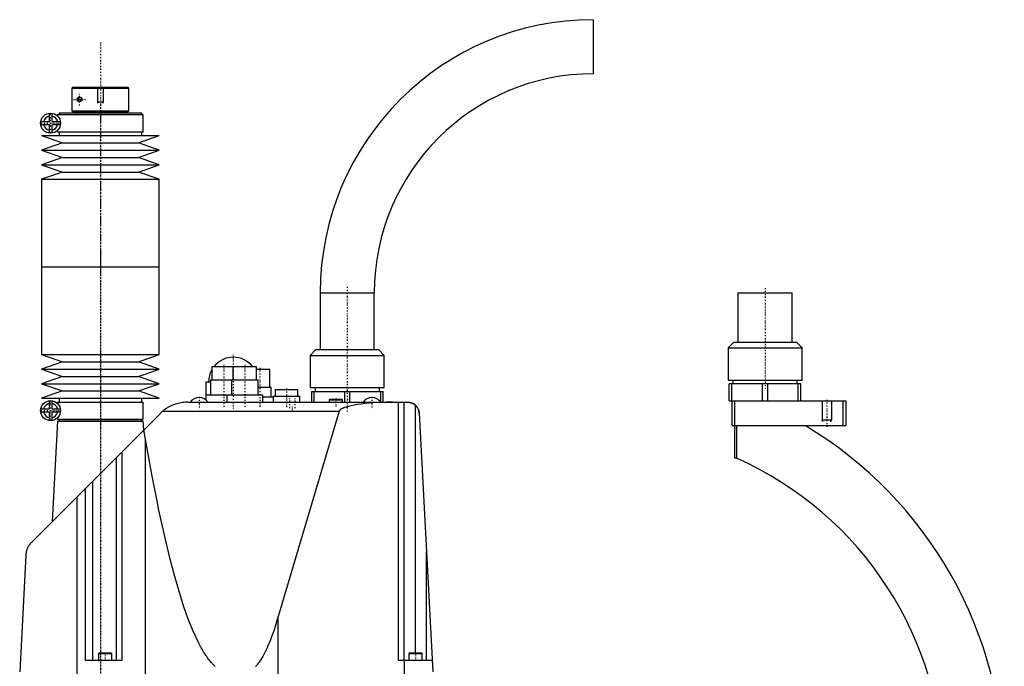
# Model space of a CAD drawing. Extents: x -392 to 171, y -1 to 595.
# Tile 3 of 3: x -392 to 126, y 254 to 595. Entities that reach past the tile are written whole.
import ezdxf

# ---------------------------------------------------------------- set-up
doc = ezdxf.new("R2010")
doc.units = 0
doc.linetypes.add('CENTER', pattern=[1.5, 0.45, -0.5, 0.05, -0.5])
for name, color, linetype in [('AM_0', 7, 'CONTINUOUS'), ('AM_10', 7, 'CONTINUOUS'), ('AM_7', 7, 'CENTER')]:
    doc.layers.add(name, color=color, linetype=linetype)

msp = doc.modelspace()

# ---------------------------------------------------------------- linework, layer by layer
at = {"layer": 'AM_0', "color": 7, "linetype": 'CONTINUOUS'}
for p, q in [((-90.45, 595), (-90.45, 566.5)), ((-364.48, 559.5), (-364.98, 559)), ((-364.98, 559), (-335, 559)), ((-364.98, 559), (-364.98, 547)), ((-364.48, 559.5), (-335.5, 559.5)), ((-335, 559), (-335.5, 559.5)), ((-335, 547), (-335, 559)), ((-376.85, 541.4), (-376.85, 545.72)), ((-375.65, 545.72), (-375.65, 541.4)), ((-372.55, 545), (-372.55, 544.22)), ((-372.55, 545), (-327.45, 545)), ((-371.75, 546), (-371.75, 545)), ((-371.75, 546), (-328.25, 546)), ((-364.98, 547), (-335, 547)), ((-364.98, 547), (-364.48, 546.5)), ((-364.48, 546.5), (-335.5, 546.5)), ((-358, 546.5), (-358, 546)), ((-342, 546), (-342, 546.5)), ((-335.5, 546.5), (-335, 547)), ((-328.25, 545), (-328.25, 546)), ((-327.45, 536), (-327.45, 545)), ((-381.42, 541.4), (-376.85, 541.4)), ((-376.85, 539.6), (-381.42, 539.6)), ((-376.85, 535.28), (-376.85, 539.6)), ((-375.65, 541.4), (-371.08, 541.4)), ((-375.65, 539.6), (-375.65, 535.28)), ((-371.08, 539.6), (-375.65, 539.6)), ((-372.55, 536.78), (-372.55, 536)), ((-372.55, 536), (-327.45, 536)), ((-371.75, 536), (-371.75, 534)), ((-328.25, 534), (-328.25, 536)), ((-381, 534), (-370, 530.15)), ((-381, 534), (-319, 534)), ((-370, 530.15), (-381, 526.31)), ((-370, 530.15), (-330, 530.15)), ((-330, 530.15), (-319, 534)), ((-319, 526.31), (-330, 530.15)), ((-381, 526.31), (-370, 522.47)), ((-381, 526.31), (-319, 526.31)), ((-330, 522.47), (-319, 526.31)), ((-370, 522.47), (-381, 518.62)), ((-381, 518.62), (-370, 514.77)), ((-381, 518.62), (-319, 518.62)), ((-370, 522.47), (-330, 522.47)), ((-319, 518.62), (-330, 522.47)), ((-330, 514.77), (-319, 518.62)), ((-370, 514.77), (-381, 510.93)), ((-370, 514.77), (-330, 514.77)), ((-319, 510.93), (-330, 514.77)), ((-381, 510.93), (-381, 464.79)), ((-381, 510.93), (-319, 510.93)), ((-319, 464.79), (-319, 510.93)), ((-381, 464.79), (-319, 464.79)), ((-381, 464.79), (-381, 418.65)), ((-381, 464.79), (-319, 464.79)), ((-319, 418.65), (-319, 464.79)), ((-234.25, 451.2), (-234.25, 421.2)), ((-234.25, 451.2), (-205.75, 451.2)), ((-205.75, 421.2), (-205.75, 451.2)), ((-14.25, 451.2), (-14.25, 425.2)), ((-14.25, 451.2), (14.25, 451.2)), ((14.25, 425.2), (14.25, 451.2)), ((-16.5, 425.2), (-19.5, 422.2)), ((-16.5, 425.2), (16.5, 425.2)), ((19.5, 422.2), (16.5, 425.2)), ((-236.5, 421.2), (-239.5, 418.2)), ((-236.5, 421.2), (-203.5, 421.2)), ((-200.5, 418.2), (-203.5, 421.2)), ((-19.5, 422.2), (-19.5, 405.2)), ((-19.5, 422.2), (19.5, 422.2)), ((19.5, 405.2), (19.5, 422.2)), ((-381, 418.65), (-370, 414.81)), ((-381, 418.65), (-319, 418.65)), ((-370, 414.81), (-381, 410.96)), ((-370, 414.81), (-330, 414.81)), ((-330, 414.81), (-319, 418.65)), ((-319, 410.96), (-330, 414.81)), ((-239.5, 418.2), (-239.5, 401.2)), ((-239.5, 418.2), (-200.5, 418.2)), ((-200.5, 401.2), (-200.5, 418.2)), ((-381, 410.96), (-370, 407.12)), ((-381, 410.96), (-319, 410.96)), ((-330, 407.12), (-319, 410.96)), ((-291.25, 412.2), (-291.25, 405.2)), ((-267.75, 412.2), (-291.25, 412.2)), ((-280.25, 412.2), (-280.25, 405.2)), ((-267.75, 405.2), (-267.75, 412.2)), ((-260.75, 410.7), (-267.75, 410.7)), ((-260.75, 401.2), (-260.75, 410.7)), ((-370, 407.12), (-381, 403.27)), ((-370, 407.12), (-330, 407.12)), ((-319, 403.27), (-330, 407.12)), ((-292, 405.2), (-292, 397.2)), ((-267, 405.2), (-292, 405.2)), ((-281, 405.2), (-281, 397.2)), ((-267, 397.2), (-267, 405.2)), ((-19.5, 405.2), (19.5, 405.2)), ((-16.89, 405.2), (-16.89, 403.2)), ((16.89, 403.2), (16.89, 405.2)), ((-381, 403.27), (-370, 399.43)), ((-381, 403.27), (-319, 403.27)), ((-370, 399.43), (-381, 395.58)), ((-370, 399.43), (-330, 399.43)), ((-330, 399.43), (-319, 403.27)), ((-319, 395.58), (-330, 399.43)), ((-294.5, 404.2), (-294.5, 394.78)), ((-294.5, 404.2), (-292, 404.2)), ((-260, 401.2), (-267, 401.2)), ((-260, 396.2), (-260, 401.2)), ((-258, 400.2), (-258, 396.7)), ((-258, 400.2), (-246, 400.2)), ((-246, 396.7), (-246, 400.2)), ((-239.5, 401.2), (-200.5, 401.2)), ((-236.9, 401.2), (-236.9, 399.2)), ((-203.1, 399.2), (-203.1, 401.2)), ((-18.85, 394.2), (-18.85, 403.2)), ((18.85, 403.2), (-18.85, 403.2)), ((-17.44, 394.2), (-17.44, 403.2)), ((-1.41, 394.2), (-1.41, 403.2)), ((1.41, 394.2), (1.41, 403.2)), ((17.44, 394.2), (17.44, 403.2)), ((18.85, 394.2), (18.85, 403.2)), ((-381, 395.58), (-319, 395.58)), ((-376.85, 389.98), (-376.85, 394.3)), ((-375.65, 394.3), (-375.65, 389.98)), ((-371.75, 395.58), (-371.75, 393.58)), ((-328.25, 393.58), (-328.25, 395.58)), ((-264.5, 397.2), (-294.5, 397.2)), ((-283.5, 397.2), (-283.5, 393.5)), ((-264.5, 393.5), (-264.5, 397.2)), ((-259, 396.2), (-264.5, 396.2)), ((-259, 396.7), (-259, 393.5)), ((-259, 396.7), (-245, 396.7)), ((-245, 393.5), (-245, 396.7)), ((-238.85, 399.2), (-201.15, 399.2)), ((-238.85, 399.2), (-238.85, 393.5)), ((-237.44, 393.5), (-237.44, 399.2)), ((-229.1, 395.2), (-229.5, 394.8)), ((-229.5, 394.8), (-229.5, 393.5)), ((-229.5, 394.8), (-222.5, 394.8)), ((-229.1, 395.2), (-222.9, 395.2)), ((-222.5, 394.8), (-222.9, 395.2)), ((-222.5, 393.5), (-222.5, 394.8)), ((-221.41, 399.2), (-221.41, 393.5)), ((-218.59, 393.5), (-218.59, 399.2)), ((-202.56, 399.2), (-202.56, 393.84)), ((-201.15, 393.5), (-201.15, 399.2)), ((-18.85, 394.2), (42.5, 394.2)), ((-17.5, 394.2), (-17.5, 381.2)), ((-16, 394.2), (-16, 364.2)), ((41, 394.2), (41, 381.2)), ((42.5, 394.2), (42.5, 381.2)), ((-381.42, 389.98), (-376.85, 389.98)), ((-375.65, 389.98), (-371.08, 389.98)), ((-372.55, 393.58), (-372.55, 392.8)), ((-372.55, 393.58), (-327.45, 393.58)), ((-327.45, 384.58), (-327.45, 393.58)), ((-304.21, 393.5), (-188.14, 393.5)), ((-193, 257.5), (-193, 393.5)), ((-190, 257.5), (-190, 393.5)), ((-184, 261.5), (-184, 391.85)), ((-386.36, 319.57), (-318.36, 387.64)), ((-376.85, 388.18), (-381.42, 388.18)), ((-376.85, 383.86), (-376.85, 388.18)), ((-375.65, 388.18), (-375.65, 383.86)), ((-371.08, 388.18), (-375.65, 388.18)), ((-372.55, 385.36), (-372.55, 384.58)), ((-372.55, 384.58), (-327.45, 384.58)), ((-371.75, 384.58), (-371.75, 383.58)), ((-328.25, 383.58), (-328.25, 384.58)), ((-317.14, 388.76), (-224.27, 388.76)), ((-224.27, 388.76), (-256.35, 280.58)), ((-182.14, 387.81), (-175, 251.5)), ((-372.57, 383.5), (-375.34, 330.6)), ((-327.43, 383.5), (-372.57, 383.5)), ((-371.75, 383.58), (-328.25, 383.58)), ((-371.5, 383.58), (-371.5, 383.5)), ((-328.5, 383.5), (-328.5, 383.58)), ((-327.18, 378.81), (-327.43, 383.5)), ((-326.23, 373.93), (-327.09, 378.9)), ((-17.5, 381.2), (42.5, 381.2)), ((-15, 381.2), (-15, 364.02)), ((-326.23, 202.5), (-326.23, 373.93)), ((-341.69, 364.29), (-341.69, 257.5)), ((-338.69, 367.29), (-338.69, 257.5)), ((-16, 364.2), (-15, 364.2)), ((-357.91, 257.5), (-357.91, 348.05)), ((-357.81, 257.5), (-357.81, 348.15)), ((-354.07, 257.5), (-354.07, 351.89)), ((-362.3, 202.5), (-362.3, 343.66)), ((-389.28, 312.91), (-392.5, 251.5)), ((-178.31, 257.5), (-178.31, 314.66)), ((-256.35, 202.5), (-256.35, 280.58)), ((-350.6, 261.5), (-351, 261.1)), ((-351, 261.1), (-351, 257.6)), ((-351, 261.1), (-344, 261.1)), ((-350.6, 261.5), (-344.4, 261.5)), ((-344, 261.1), (-344.4, 261.5)), ((-344, 257.6), (-344, 261.1)), ((-187.1, 261.5), (-187.5, 261.1)), ((-187.5, 261.1), (-187.5, 257.6)), ((-187.5, 261.1), (-180.5, 261.1)), ((-187.1, 261.5), (-180.9, 261.5)), ((-180.5, 261.1), (-180.9, 261.5)), ((-180.5, 257.6), (-180.5, 261.1)), ((-338.69, 257.5), (-357.91, 257.5)), ((-351, 257.6), (-344, 257.6)), ((-175.31, 257.5), (-193, 257.5)), ((-189.87, 202.5), (-189.87, 257.5)), ((-187.5, 257.6), (-180.5, 257.6))]:
    msp.add_line(p, q, dxfattribs=at)
for points in [[(-359.75, 553, 0), (-359.75, 552.99, 0), (-359.75, 552.98, 0), (-359.75, 552.96, 0), (-359.75, 552.96, 0), (-359.75, 552.95, 0), (-359.75, 552.93, 0), (-359.75, 552.92, 0), (-359.75, 552.9, 0), (-359.75, 552.89, 0), (-359.76, 552.87, 0), (-359.76, 552.87, 0), (-359.76, 552.86, 0), (-359.76, 552.85, 0), (-359.76, 552.83, 0), (-359.76, 552.82, 0), (-359.77, 552.8, 0), (-359.77, 552.79, 0), (-359.77, 552.78, 0), (-359.77, 552.77, 0), (-359.77, 552.76, 0), (-359.78, 552.74, 0), (-359.78, 552.73, 0), (-359.78, 552.73, 0), (-359.78, 552.71, 0), (-359.79, 552.7, 0), (-359.79, 552.69, 0), (-359.79, 552.68, 0), (-359.79, 552.67, 0), (-359.8, 552.66, 0), (-359.8, 552.64, 0), (-359.81, 552.63, 0), (-359.81, 552.61, 0), (-359.81, 552.61, 0), (-359.82, 552.6, 0), (-359.82, 552.58, 0), (-359.83, 552.57, 0), (-359.83, 552.56, 0), (-359.84, 552.54, 0), (-359.84, 552.53, 0), (-359.84, 552.52, 0), (-359.85, 552.52, 0), (-359.85, 552.5, 0), (-359.86, 552.49, 0), (-359.86, 552.48, 0), (-359.87, 552.46, 0), (-359.88, 552.45, 0), (-359.88, 552.44, 0), (-359.88, 552.44, 0), (-359.89, 552.42, 0), (-359.9, 552.41, 0), (-359.9, 552.4, 0), (-359.91, 552.39, 0), (-359.92, 552.38, 0), (-359.92, 552.37, 0), (-359.92, 552.36, 0), (-359.93, 552.35, 0), (-359.94, 552.34, 0), (-359.95, 552.33, 0), (-359.95, 552.32, 0), (-359.96, 552.3, 0), (-359.97, 552.3, 0), (-359.97, 552.29, 0), (-359.98, 552.28, 0), (-359.98, 552.27, 0), (-359.99, 552.27, 0), (-360.01, 552.23, 0), (-360.06, 552.17, 0), (-360.11, 552.12, 0), (-360.17, 552.07, 0), (-360.22, 552.02, 0), (-360.28, 551.98, 0), (-360.31, 551.96, 0), (-360.34, 551.94, 0), (-360.4, 551.9, 0), (-360.47, 551.87, 0), (-360.5, 551.86, 0), (-360.53, 551.84, 0), (-360.59, 551.82, 0), (-360.66, 551.8, 0), (-360.69, 551.79, 0), (-360.72, 551.78, 0), (-360.79, 551.77, 0), (-360.85, 551.76, 0), (-360.91, 551.75, 0), (-360.97, 551.75, 0), (-361.03, 551.75, 0), (-361.06, 551.75, 0), (-361.09, 551.75, 0), (-361.15, 551.76, 0), (-361.22, 551.77, 0), (-361.28, 551.78, 0), (-361.34, 551.8, 0), (-361.4, 551.81, 0), (-361.43, 551.83, 0), (-361.46, 551.84, 0), (-361.51, 551.86, 0), (-361.57, 551.89, 0), (-361.63, 551.92, 0), (-361.68, 551.95, 0), (-361.74, 551.99, 0), (-361.76, 552.01, 0), (-361.79, 552.03, 0), (-361.84, 552.07, 0), (-361.89, 552.12, 0), (-361.93, 552.17, 0), (-361.97, 552.22, 0), (-362.02, 552.27, 0), (-362.04, 552.3, 0), (-362.06, 552.33, 0), (-362.08, 552.37, 0), (-362.09, 552.38, 0), (-362.09, 552.39, 0), (-362.1, 552.4, 0), (-362.1, 552.4, 0), (-362.1, 552.42, 0), (-362.11, 552.43, 0), (-362.12, 552.44, 0), (-362.12, 552.45, 0), (-362.13, 552.46, 0), (-362.13, 552.47, 0), (-362.13, 552.47, 0), (-362.14, 552.49, 0), (-362.14, 552.5, 0), (-362.15, 552.51, 0), (-362.16, 552.52, 0), (-362.16, 552.54, 0), (-362.16, 552.54, 0), (-362.17, 552.55, 0), (-362.17, 552.56, 0), (-362.18, 552.57, 0), (-362.18, 552.59, 0), (-362.18, 552.6, 0), (-362.19, 552.61, 0), (-362.19, 552.62, 0), (-362.19, 552.63, 0), (-362.2, 552.64, 0), (-362.2, 552.65, 0), (-362.2, 552.67, 0), (-362.21, 552.68, 0), (-362.21, 552.69, 0), (-362.21, 552.7, 0), (-362.22, 552.71, 0), (-362.22, 552.72, 0), (-362.22, 552.73, 0), (-362.22, 552.74, 0), (-362.22, 552.75, 0), (-362.23, 552.76, 0), (-362.23, 552.78, 0), (-362.23, 552.78, 0), (-362.23, 552.79, 0), (-362.23, 552.8, 0), (-362.24, 552.82, 0), (-362.24, 552.83, 0), (-362.24, 552.85, 0), (-362.24, 552.86, 0), (-362.24, 552.87, 0), (-362.24, 552.88, 0), (-362.25, 552.89, 0), (-362.25, 552.91, 0), (-362.25, 552.92, 0), (-362.25, 552.93, 0), (-362.25, 552.95, 0), (-362.25, 552.96, 0), (-362.25, 552.96, 0), (-362.25, 552.98, 0), (-362.25, 552.99, 0), (-362.25, 553, 0), (-362.25, 553.01, 0), (-362.25, 553.02, 0), (-362.25, 553.04, 0), (-362.25, 553.04, 0), (-362.25, 553.05, 0), (-362.25, 553.07, 0), (-362.25, 553.08, 0), (-362.25, 553.09, 0), (-362.25, 553.11, 0), (-362.24, 553.12, 0), (-362.24, 553.13, 0), (-362.24, 553.14, 0), (-362.24, 553.15, 0), (-362.24, 553.17, 0), (-362.24, 553.18, 0), (-362.23, 553.2, 0), (-362.23, 553.21, 0), (-362.23, 553.22, 0), (-362.23, 553.22, 0), (-362.23, 553.24, 0), (-362.22, 553.25, 0), (-362.22, 553.26, 0), (-362.22, 553.27, 0), (-362.22, 553.28, 0), (-362.22, 553.29, 0), (-362.21, 553.3, 0), (-362.21, 553.31, 0), (-362.21, 553.32, 0), (-362.2, 553.33, 0), (-362.2, 553.35, 0), (-362.2, 553.36, 0), (-362.19, 553.37, 0), (-362.19, 553.38, 0), (-362.19, 553.39, 0), (-362.18, 553.4, 0), (-362.18, 553.41, 0), (-362.18, 553.43, 0), (-362.17, 553.44, 0), (-362.17, 553.45, 0), (-362.16, 553.46, 0), (-362.16, 553.46, 0), (-362.16, 553.48, 0), (-362.15, 553.49, 0), (-362.14, 553.5, 0), (-362.14, 553.51, 0), (-362.13, 553.53, 0), (-362.13, 553.53, 0), (-362.13, 553.54, 0), (-362.12, 553.55, 0), (-362.12, 553.56, 0), (-362.11, 553.57, 0), (-362.1, 553.58, 0), (-362.1, 553.6, 0), (-362.1, 553.6, 0), (-362.09, 553.61, 0), (-362.09, 553.62, 0), (-362.08, 553.63, 0), (-362.06, 553.67, 0), (-362.04, 553.7, 0), (-362.02, 553.73, 0), (-361.97, 553.78, 0), (-361.93, 553.83, 0), (-361.89, 553.88, 0), (-361.84, 553.93, 0), (-361.79, 553.97, 0), (-361.76, 553.99, 0), (-361.74, 554.01, 0), (-361.68, 554.05, 0), (-361.63, 554.08, 0), (-361.57, 554.11, 0), (-361.51, 554.14, 0), (-361.46, 554.16, 0), (-361.43, 554.17, 0), (-361.4, 554.19, 0), (-361.34, 554.2, 0), (-361.28, 554.22, 0), (-361.22, 554.23, 0), (-361.15, 554.24, 0), (-361.09, 554.25, 0), (-361.06, 554.25, 0), (-361.03, 554.25, 0), (-360.97, 554.25, 0), (-360.91, 554.25, 0), (-360.85, 554.24, 0), (-360.79, 554.23, 0), (-360.72, 554.22, 0), (-360.69, 554.21, 0), (-360.66, 554.2, 0), (-360.59, 554.18, 0), (-360.53, 554.16, 0), (-360.5, 554.14, 0), (-360.47, 554.13, 0), (-360.4, 554.1, 0), (-360.34, 554.06, 0), (-360.31, 554.04, 0), (-360.28, 554.02, 0), (-360.22, 553.98, 0), (-360.17, 553.93, 0), (-360.11, 553.88, 0), (-360.06, 553.83, 0), (-360.01, 553.77, 0), (-359.99, 553.73, 0), (-359.98, 553.73, 0), (-359.98, 553.72, 0), (-359.97, 553.71, 0), (-359.97, 553.7, 0), (-359.96, 553.7, 0), (-359.95, 553.68, 0), (-359.95, 553.67, 0), (-359.94, 553.66, 0), (-359.93, 553.65, 0), (-359.92, 553.64, 0), (-359.92, 553.63, 0), (-359.92, 553.62, 0), (-359.91, 553.61, 0), (-359.9, 553.6, 0), (-359.9, 553.59, 0), (-359.89, 553.58, 0), (-359.88, 553.56, 0), (-359.88, 553.56, 0), (-359.88, 553.55, 0), (-359.87, 553.54, 0), (-359.86, 553.52, 0), (-359.86, 553.51, 0), (-359.85, 553.5, 0), (-359.85, 553.48, 0), (-359.84, 553.48, 0), (-359.84, 553.47, 0), (-359.84, 553.46, 0), (-359.83, 553.44, 0), (-359.83, 553.43, 0), (-359.82, 553.42, 0), (-359.82, 553.4, 0), (-359.81, 553.39, 0), (-359.81, 553.39, 0), (-359.81, 553.37, 0), (-359.8, 553.36, 0), (-359.8, 553.34, 0), (-359.79, 553.33, 0), (-359.79, 553.32, 0), (-359.79, 553.31, 0), (-359.79, 553.3, 0), (-359.78, 553.29, 0), (-359.78, 553.27, 0), (-359.78, 553.27, 0), (-359.78, 553.26, 0), (-359.77, 553.24, 0), (-359.77, 553.23, 0), (-359.77, 553.22, 0), (-359.77, 553.21, 0), (-359.77, 553.2, 0), (-359.76, 553.18, 0), (-359.76, 553.17, 0), (-359.76, 553.15, 0), (-359.76, 553.14, 0), (-359.76, 553.13, 0), (-359.76, 553.13, 0), (-359.75, 553.11, 0), (-359.75, 553.1, 0), (-359.75, 553.08, 0), (-359.75, 553.07, 0), (-359.75, 553.05, 0), (-359.75, 553.04, 0), (-359.75, 553.04, 0), (-359.75, 553.02, 0), (-359.75, 553.01, 0), (-359.75, 553, 0)], [(-304.21, 393.5, 0), (-304.57, 393.5, 0), (-305.3, 393.47, 0), (-306.04, 393.42, 0), (-306.41, 393.38, 0), (-306.79, 393.33, 0), (-307.55, 393.22, 0), (-308.31, 393.08, 0), (-309.07, 392.9, 0), (-309.83, 392.7, 0), (-310.57, 392.46, 0), (-310.94, 392.33, 0), (-311.31, 392.2, 0), (-312.03, 391.91, 0), (-312.74, 391.59, 0), (-313.42, 391.26, 0), (-314.1, 390.89, 0), (-314.79, 390.48, 0), (-315.13, 390.26, 0), (-315.48, 390.03, 0), (-316.16, 389.54, 0), (-316.55, 389.25, 0), (-316.65, 389.16, 0), (-316.76, 389.07, 0), (-316.82, 389.03, 0), (-316.87, 388.98, 0), (-316.98, 388.9, 0), (-317.09, 388.81, 0), (-317.14, 388.76, 0)], [(-196.02, 393.5, 0), (-197.22, 393.5, 0), (-199.59, 393.46, 0), (-201.94, 393.39, 0), (-203.11, 393.34, 0), (-204.25, 393.28, 0), (-206.51, 393.14, 0), (-208.68, 392.97, 0), (-210.77, 392.77, 0), (-212.75, 392.53, 0), (-214.61, 392.27, 0), (-215.5, 392.13, 0), (-216.34, 391.98, 0), (-217.93, 391.66, 0), (-219.36, 391.33, 0), (-220.62, 390.97, 0), (-221.28, 390.75, 0), (-221.46, 390.69, 0), (-221.63, 390.63, 0), (-221.71, 390.59, 0), (-221.8, 390.56, 0), (-221.96, 390.5, 0), (-222.11, 390.43, 0), (-222.26, 390.37, 0), (-222.41, 390.3, 0), (-222.55, 390.24, 0), (-222.62, 390.2, 0), (-222.69, 390.17, 0), (-222.82, 390.1, 0), (-222.94, 390.04, 0), (-223, 390, 0), (-223.06, 389.97, 0), (-223.18, 389.9, 0), (-223.28, 389.84, 0), (-223.34, 389.8, 0), (-223.39, 389.77, 0), (-223.49, 389.7, 0), (-223.58, 389.63, 0), (-223.67, 389.56, 0), (-223.75, 389.49, 0), (-223.82, 389.42, 0), (-223.86, 389.39, 0), (-223.9, 389.36, 0), (-223.96, 389.29, 0), (-224.02, 389.22, 0), (-224.07, 389.15, 0), (-224.12, 389.08, 0), (-224.17, 389.01, 0), (-224.19, 388.97, 0), (-224.2, 388.94, 0), (-224.24, 388.87, 0), (-224.25, 388.83, 0), (-224.26, 388.81, 0), (-224.26, 388.8, 0), (-224.26, 388.8, 0), (-224.26, 388.79, 0), (-224.27, 388.78, 0), (-224.27, 388.77, 0), (-224.27, 388.76, 0)], [(-188.14, 393.5, 0), (-188.04, 393.5, 0), (-187.83, 393.49, 0), (-187.62, 393.48, 0), (-187.51, 393.47, 0), (-187.4, 393.46, 0), (-187.17, 393.42, 0), (-186.93, 393.38, 0), (-186.69, 393.32, 0), (-186.43, 393.25, 0), (-186.18, 393.17, 0), (-186.05, 393.13, 0), (-185.92, 393.08, 0), (-185.67, 392.97, 0), (-185.42, 392.85, 0), (-185.18, 392.72, 0), (-184.95, 392.59, 0), (-184.73, 392.44, 0), (-184.62, 392.36, 0), (-184.51, 392.28, 0), (-184.3, 392.12, 0), (-184.1, 391.94, 0), (-184, 391.85, 0)], [(-188.14, 393.5, 0), (-188.05, 393.5, 0), (-187.89, 393.5, 0), (-187.73, 393.49, 0), (-187.65, 393.48, 0), (-187.57, 393.47, 0), (-187.41, 393.46, 0), (-187.25, 393.43, 0), (-187.09, 393.41, 0), (-186.93, 393.38, 0), (-186.77, 393.34, 0), (-186.69, 393.32, 0), (-186.61, 393.3, 0), (-186.45, 393.26, 0), (-186.3, 393.21, 0), (-186.15, 393.16, 0), (-185.99, 393.1, 0), (-185.84, 393.04, 0), (-185.77, 393.01, 0), (-185.69, 392.98, 0), (-185.55, 392.91, 0), (-185.4, 392.84, 0), (-185.33, 392.8, 0)], [(-182.56, 389.71, 0), (-182.54, 389.66, 0), (-182.5, 389.56, 0), (-182.46, 389.46, 0), (-182.45, 389.41, 0), (-182.43, 389.36, 0), (-182.4, 389.25, 0), (-182.37, 389.15, 0), (-182.34, 389.04, 0), (-182.31, 388.94, 0), (-182.29, 388.83, 0), (-182.27, 388.78, 0), (-182.26, 388.73, 0), (-182.24, 388.62, 0), (-182.22, 388.51, 0), (-182.2, 388.41, 0), (-182.19, 388.3, 0), (-182.18, 388.19, 0), (-182.17, 388.14, 0), (-182.16, 388.08, 0), (-182.15, 387.98, 0), (-182.15, 387.87, 0), (-182.14, 387.81, 0)], [(-317.14, 388.76, 0), (-317.35, 388.58, 0), (-317.76, 388.21, 0), (-318.17, 387.83, 0), (-318.36, 387.64, 0)], [(-289.55, 254.38, 0), (-289.96, 254.74, 0), (-290.17, 254.92, 0), (-290.37, 255.12, 0), (-290.78, 255.52, 0), (-291.18, 255.94, 0), (-291.39, 256.16, 0), (-291.59, 256.39, 0), (-292, 256.85, 0), (-292.4, 257.34, 0), (-292.81, 257.84, 0), (-293.22, 258.37, 0), (-293.62, 258.92, 0), (-293.83, 259.2, 0), (-294.03, 259.49, 0), (-294.44, 260.08, 0), (-294.84, 260.7, 0), (-295.25, 261.33, 0), (-295.66, 261.98, 0), (-296.06, 262.66, 0), (-296.27, 263.01, 0), (-296.47, 263.36, 0), (-296.87, 264.07, 0), (-297.28, 264.81, 0), (-298.7, 267.57, 0), (-301.13, 272.88, 0), (-303.56, 278.95, 0), (-304.77, 282.27, 0), (-305.98, 285.78, 0), (-308.39, 293.36, 0), (-310.8, 301.69, 0), (-313.2, 310.76, 0), (-315.59, 320.58, 0), (-317.97, 331.15, 0), (-319.16, 336.71, 0), (-320.34, 342.45, 0), (-322.71, 354.49, 0), (-325.06, 367.27, 0), (-326.23, 373.93, 0)], [(-386.36, 319.57, 0), (-386.49, 319.44, 0), (-386.73, 319.18, 0), (-386.97, 318.91, 0), (-387.08, 318.77, 0), (-387.19, 318.63, 0), (-387.41, 318.34, 0), (-387.62, 318.03, 0), (-387.83, 317.7, 0), (-388.03, 317.36, 0), (-388.22, 317.01, 0), (-388.31, 316.83, 0), (-388.39, 316.64, 0), (-388.56, 316.26, 0), (-388.71, 315.86, 0), (-388.84, 315.45, 0), (-388.92, 315.2, 0), (-388.94, 315.13, 0), (-388.96, 315.06, 0), (-388.97, 315.03, 0), (-388.97, 314.99, 0), (-388.99, 314.92, 0), (-389.01, 314.85, 0), (-389.03, 314.77, 0), (-389.05, 314.7, 0), (-389.06, 314.62, 0), (-389.07, 314.59, 0), (-389.08, 314.55, 0), (-389.09, 314.47, 0), (-389.11, 314.4, 0), (-389.12, 314.36, 0), (-389.12, 314.32, 0), (-389.14, 314.25, 0), (-389.15, 314.17, 0), (-389.16, 314.13, 0), (-389.16, 314.09, 0), (-389.17, 314.02, 0), (-389.19, 313.94, 0), (-389.2, 313.86, 0), (-389.21, 313.78, 0), (-389.22, 313.7, 0), (-389.22, 313.66, 0), (-389.23, 313.62, 0), (-389.24, 313.54, 0), (-389.24, 313.46, 0), (-389.25, 313.38, 0), (-389.26, 313.29, 0), (-389.26, 313.21, 0), (-389.27, 313.17, 0), (-389.27, 313.13, 0), (-389.28, 313.04, 0), (-389.28, 312.96, 0), (-389.28, 312.91, 0)], [(-256.35, 280.58, 0), (-256.83, 278.99, 0), (-257.78, 275.95, 0), (-258.74, 273.08, 0), (-259.22, 271.71, 0), (-259.7, 270.39, 0), (-260.67, 267.88, 0), (-261.63, 265.54, 0), (-262.59, 263.39, 0), (-263.56, 261.41, 0), (-264.52, 259.62, 0), (-265.01, 258.78, 0), (-265.49, 258, 0), (-266.46, 256.56, 0), (-267.02, 255.8, 0), (-267.18, 255.6, 0), (-267.35, 255.4, 0), (-267.43, 255.3, 0), (-267.51, 255.2, 0), (-267.67, 255.01, 0), (-267.83, 254.83, 0), (-267.99, 254.65, 0), (-268.15, 254.47, 0), (-268.31, 254.3, 0)]]:
    msp.add_polyline3d(points, dxfattribs=at)
for centre in [(-376.25, 540.5), (-376.25, 389.08)]:
    msp.add_circle(centre, 5.25, dxfattribs=at)
for centre, radius, start, end in [((-90.45, 451.2), 143.8, 90, 180), ((-90.45, 451.2), 115.3, 90, 180), ((-376.25, 540.5), 3.75, 99.2069, 166.1135), ((-376.25, 540.5), 3.75, 193.8865, 260.7931), ((-376.25, 540.5), 3.75, 13.8865, 80.7931), ((-376.25, 540.5), 3.75, 279.2069, 346.1135), ((-280, 404.2), 13, 37.9799, 142.0201), ((-280, 404.2), 13, 149.9267, 180), ((-298, 390.33), 5.66, 34.0607, 145.9393), ((-207, 390.33), 5.66, 34.0607, 145.9393), ((-376.25, 389.08), 3.75, 99.2069, 166.1135), ((-376.25, 389.08), 3.75, 13.8865, 80.7931), ((-188.14, 387.5), 6, 3, 62.1059), ((-376.25, 389.08), 3.75, 193.8865, 260.7931), ((-376.25, 389.08), 3.75, 279.2069, 346.1135), ((-90, 196), 216, 0, 59.0267), ((-90, 196), 184, 0, 65.9453), ((-350.9, 257.6), 0.1, 180, 270), ((-344.1, 257.6), 0.1, 270, 0), ((-187.4, 257.6), 0.1, 180, 270), ((-180.6, 257.6), 0.1, 270, 0)]:
    msp.add_arc(centre, radius, start, end, dxfattribs=at)
at = {"layer": 'AM_10', "color": 7, "linetype": 'CONTINUOUS'}
for p, q in [((-351.5, 559.5), (-351.5, 551.5)), ((-348.5, 559.5), (-348.5, 551.5)), ((-348.5, 551.5), (-351.5, 551.5)), ((-351.23, 551.03), (-351.5, 551.5)), ((-348.77, 551.03), (-348.5, 551.5)), ((30, 394.2), (30, 384.2)), ((35, 394.2), (35, 384.2)), ((30.43, 383.2), (30, 384.2)), ((30, 384.2), (35, 384.2)), ((34.57, 383.2), (35, 384.2))]:
    msp.add_line(p, q, dxfattribs=at)
msp.add_arc((-361, 553), 0.974, 75, 15, dxfattribs=at)
at = {"layer": 'AM_7', "color": 4, "linetype": 'CENTER'}
for p, q in [((-350, 582.98), (-350, 66.53)), ((-361, 549.85), (-361, 556.15)), ((-364.15, 553), (-357.85, 553)), ((-350, 550.06), (-350, 460.73)), ((-376.25, 535.46), (-376.25, 545.54)), ((-381.29, 540.5), (-371.21, 540.5)), ((-350, 468.85), (-350, 379.52)), ((-220, 454.2), (-220, 388.2)), ((0, 453.6), (0, 400.8)), ((-350, 421), (-350, 146)), ((-280, 418.5), (-280, 389.9)), ((-285, 413.25), (-285, 390.15)), ((-274, 413.25), (-274, 390.15)), ((-266, 411.68), (-266, 390.23)), ((-252, 400.65), (-252, 390.75)), ((-376.25, 384.04), (-376.25, 394.12)), ((-298, 396.27), (-298, 390.05)), ((-250.42, 395.55), (-250.42, 390.05)), ((-247.58, 395.55), (-247.58, 390.05)), ((-226, 395.4), (-226, 391)), ((-207, 396.27), (-207, 390.05)), ((32.5, 394.85), (32.5, 380.55)), ((-381.29, 389.08), (-371.21, 389.08)), ((-249, 391.3), (-249, 389.1)), ((-14.95, 379.7), (-16.05, 379.7)), ((-347.5, 261.7), (-347.5, 257.3)), ((-184, 261.7), (-184, 257.3))]:
    msp.add_line(p, q, dxfattribs=at)

doc.saveas('drawing.dxf')
